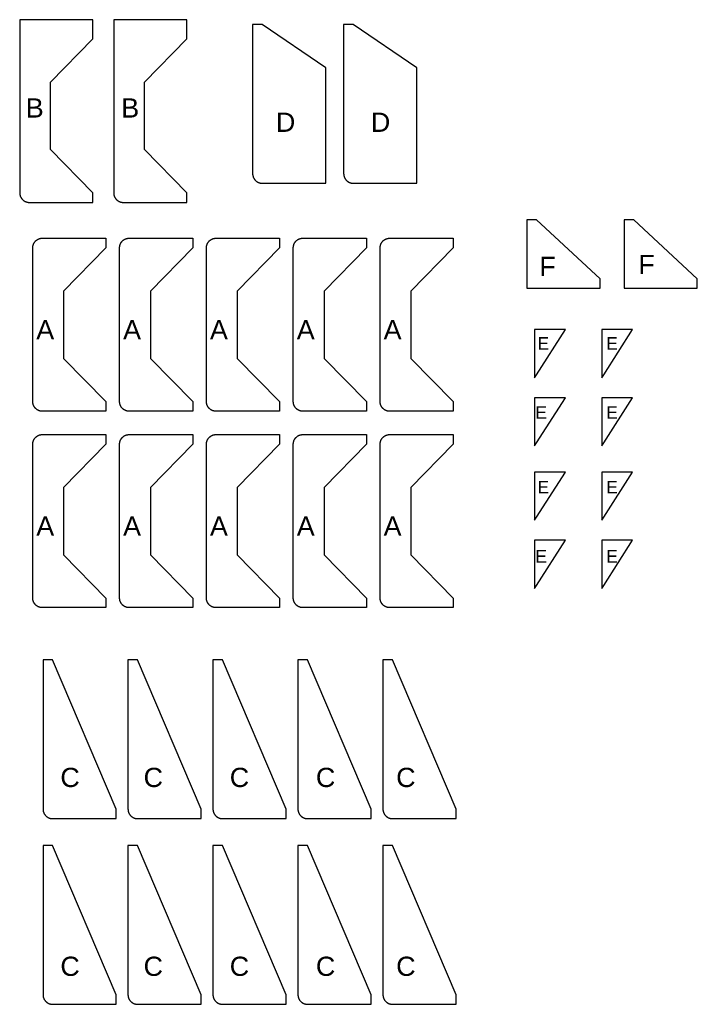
# Model space of a CAD drawing. Header units: millimetres. Extents: x -175 to 177, y -261 to 251.
import ezdxf

# ---------------------------------------------------------------- set-up
doc = ezdxf.new("R2010")
doc.units = ezdxf.units.MM
doc.layers.add('Corte', color=18, linetype='Continuous', true_color=0x000000)
doc.layers.add('Texto', color=251, linetype='Continuous', true_color=0x696969)
doc.styles.add('Arial Regular', font='txt')

msp = doc.modelspace()

# ---------------------------------------------------------------- linework, layer by layer
at = {"layer": 'Corte', "color": 251, "lineweight": -3, "true_color": 0x595959}
for points in [[(-170.03, 156.39), (-137.03, 156.39), (-137.03, 157.39), (-137.03, 161.39), (-159.03, 183.89), (-159.03, 218.89), (-137.03, 241.39), (-137.03, 251.39), (-174.03, 251.39), (-175.03, 251.39), (-175.03, 161.39)], [(-121.2, 156.39), (-88.2, 156.39), (-88.2, 157.39), (-88.2, 161.39), (-110.2, 183.89), (-110.2, 218.89), (-88.2, 241.39), (-88.2, 251.39), (-125.2, 251.39), (-126.2, 251.39), (-126.2, 161.39)], [(-49, 166.37), (-16, 166.37), (-16, 167.37), (-16, 226.37), (-49, 248.87), (-53, 248.87), (-54, 248.87), (-54, 171.37)], [(-1.69, 166.37), (31.31, 166.37), (31.31, 167.37), (31.31, 226.37), (-1.69, 248.87), (-5.69, 248.87), (-6.69, 248.87), (-6.69, 171.37)], [(-54, 171.37), (-53.99, 171.26), (-53.99, 171.15), (-53.98, 171.04), (-53.98, 170.92), (-53.96, 170.81), (-53.95, 170.7), (-53.93, 170.58), (-53.91, 170.46), (-53.89, 170.35), (-53.86, 170.23), (-53.83, 170.11), (-53.8, 170), (-53.77, 169.88), (-53.73, 169.76), (-53.69, 169.65), (-53.64, 169.53), (-53.6, 169.42), (-53.55, 169.3), (-53.49, 169.19), (-53.44, 169.08), (-53.38, 168.97), (-53.31, 168.85), (-53.25, 168.75), (-53.18, 168.64), (-53.11, 168.53), (-53.03, 168.43), (-52.96, 168.32), (-52.88, 168.22), (-52.79, 168.12), (-52.71, 168.03), (-52.62, 167.93), (-52.53, 167.84), (-52.44, 167.75), (-52.34, 167.66), (-52.25, 167.57), (-52.15, 167.49), (-52.05, 167.41), (-51.94, 167.33), (-51.84, 167.26), (-51.73, 167.19), (-51.62, 167.12), (-51.51, 167.05), (-51.4, 166.99), (-51.29, 166.93), (-51.18, 166.88), (-51.07, 166.82), (-50.95, 166.77), (-50.84, 166.72), (-50.72, 166.68), (-50.6, 166.64), (-50.49, 166.6), (-50.37, 166.57), (-50.25, 166.53), (-50.14, 166.51), (-50.02, 166.48), (-49.91, 166.46), (-49.79, 166.44), (-49.67, 166.42), (-49.56, 166.41), (-49.44, 166.39), (-49.33, 166.38), (-49.22, 166.38), (-49.11, 166.37), (-49, 166.37)], [(-6.69, 171.37), (-6.69, 171.26), (-6.69, 171.15), (-6.68, 171.04), (-6.67, 170.92), (-6.66, 170.81), (-6.65, 170.7), (-6.63, 170.58), (-6.61, 170.46), (-6.59, 170.35), (-6.56, 170.23), (-6.53, 170.11), (-6.5, 170), (-6.47, 169.88), (-6.43, 169.76), (-6.39, 169.65), (-6.34, 169.53), (-6.3, 169.42), (-6.25, 169.3), (-6.19, 169.19), (-6.14, 169.08), (-6.08, 168.97), (-6.01, 168.85), (-5.95, 168.75), (-5.88, 168.64), (-5.81, 168.53), (-5.73, 168.43), (-5.66, 168.32), (-5.58, 168.22), (-5.49, 168.12), (-5.41, 168.03), (-5.32, 167.93), (-5.23, 167.84), (-5.14, 167.75), (-5.04, 167.66), (-4.94, 167.57), (-4.85, 167.49), (-4.74, 167.41), (-4.64, 167.33), (-4.54, 167.26), (-4.43, 167.19), (-4.32, 167.12), (-4.21, 167.05), (-4.1, 166.99), (-3.99, 166.93), (-3.88, 166.88), (-3.76, 166.82), (-3.65, 166.77), (-3.53, 166.72), (-3.42, 166.68), (-3.3, 166.64), (-3.19, 166.6), (-3.07, 166.57), (-2.95, 166.53), (-2.84, 166.51), (-2.72, 166.48), (-2.6, 166.46), (-2.49, 166.44), (-2.37, 166.42), (-2.26, 166.41), (-2.14, 166.39), (-2.03, 166.38), (-1.92, 166.38), (-1.8, 166.37), (-1.69, 166.37)], [(-175.03, 161.39), (-175.03, 161.28), (-175.02, 161.17), (-175.02, 161.06), (-175.01, 160.95), (-175, 160.83), (-174.98, 160.72), (-174.97, 160.6), (-174.95, 160.48), (-174.92, 160.37), (-174.9, 160.25), (-174.87, 160.14), (-174.84, 160.02), (-174.8, 159.9), (-174.76, 159.79), (-174.72, 159.67), (-174.68, 159.55), (-174.63, 159.44), (-174.58, 159.32), (-174.53, 159.21), (-174.47, 159.1), (-174.41, 158.99), (-174.35, 158.88), (-174.28, 158.77), (-174.21, 158.66), (-174.14, 158.55), (-174.07, 158.45), (-173.99, 158.34), (-173.91, 158.24), (-173.83, 158.14), (-173.74, 158.05), (-173.65, 157.95), (-173.56, 157.86), (-173.47, 157.77), (-173.38, 157.68), (-173.28, 157.6), (-173.18, 157.51), (-173.08, 157.43), (-172.98, 157.36), (-172.87, 157.28), (-172.76, 157.21), (-172.66, 157.14), (-172.55, 157.08), (-172.44, 157.01), (-172.33, 156.95), (-172.21, 156.9), (-172.1, 156.84), (-171.98, 156.79), (-171.87, 156.75), (-171.75, 156.7), (-171.64, 156.66), (-171.52, 156.62), (-171.4, 156.59), (-171.29, 156.56), (-171.17, 156.53), (-171.05, 156.5), (-170.94, 156.48), (-170.82, 156.46), (-170.71, 156.44), (-170.59, 156.43), (-170.48, 156.41), (-170.36, 156.41), (-170.25, 156.4), (-170.14, 156.4), (-170.03, 156.39)], [(-126.2, 161.39), (-126.2, 161.28), (-126.2, 161.17), (-126.19, 161.06), (-126.18, 160.95), (-126.17, 160.83), (-126.16, 160.72), (-126.14, 160.6), (-126.12, 160.48), (-126.1, 160.37), (-126.07, 160.25), (-126.04, 160.14), (-126.01, 160.02), (-125.98, 159.9), (-125.94, 159.79), (-125.9, 159.67), (-125.85, 159.55), (-125.81, 159.44), (-125.76, 159.32), (-125.7, 159.21), (-125.65, 159.1), (-125.59, 158.99), (-125.52, 158.88), (-125.46, 158.77), (-125.39, 158.66), (-125.32, 158.55), (-125.24, 158.45), (-125.17, 158.34), (-125.09, 158.24), (-125, 158.14), (-124.92, 158.05), (-124.83, 157.95), (-124.74, 157.86), (-124.65, 157.77), (-124.55, 157.68), (-124.46, 157.6), (-124.36, 157.51), (-124.26, 157.43), (-124.15, 157.36), (-124.05, 157.28), (-123.94, 157.21), (-123.83, 157.14), (-123.72, 157.08), (-123.61, 157.01), (-123.5, 156.95), (-123.39, 156.9), (-123.27, 156.84), (-123.16, 156.79), (-123.05, 156.75), (-122.93, 156.7), (-122.81, 156.66), (-122.7, 156.62), (-122.58, 156.59), (-122.46, 156.56), (-122.35, 156.53), (-122.23, 156.5), (-122.11, 156.48), (-122, 156.46), (-121.88, 156.44), (-121.77, 156.43), (-121.65, 156.41), (-121.54, 156.41), (-121.43, 156.4), (-121.32, 156.4), (-121.2, 156.39)], [(88.57, 147.33), (88.57, 111.74)], [(93.57, 147.33), (88.57, 147.33)], [(126.57, 116.74), (93.57, 147.33)], [(144.07, 147.33), (139.07, 147.33)], [(139.07, 147.33), (139.07, 111.74)], [(177.07, 116.74), (144.07, 147.33)], [(-168.23, 132.79), (-168.23, 132.9), (-168.23, 133.02), (-168.22, 133.13), (-168.21, 133.24), (-168.2, 133.36), (-168.19, 133.47), (-168.17, 133.59), (-168.15, 133.7), (-168.13, 133.82), (-168.1, 133.94), (-168.07, 134.05), (-168.04, 134.17), (-168, 134.29), (-167.97, 134.4), (-167.93, 134.52), (-167.88, 134.63), (-167.83, 134.75), (-167.78, 134.86), (-167.73, 134.98), (-167.67, 135.09), (-167.61, 135.2), (-167.55, 135.31), (-167.49, 135.42), (-167.42, 135.53), (-167.35, 135.64), (-167.27, 135.74), (-167.19, 135.84), (-167.11, 135.94), (-167.03, 136.04), (-166.95, 136.14), (-166.86, 136.24), (-166.77, 136.33), (-166.68, 136.42), (-166.58, 136.51), (-166.48, 136.59), (-166.38, 136.68), (-166.28, 136.76), (-166.18, 136.83), (-166.08, 136.91), (-165.97, 136.98), (-165.86, 137.05), (-165.75, 137.11), (-165.64, 137.18), (-165.53, 137.23), (-165.42, 137.29), (-165.3, 137.34), (-165.19, 137.4), (-165.07, 137.44), (-164.96, 137.49), (-164.84, 137.53), (-164.72, 137.57), (-164.61, 137.6), (-164.49, 137.63), (-164.38, 137.66), (-164.26, 137.69), (-164.14, 137.71), (-164.03, 137.73), (-163.91, 137.75), (-163.8, 137.76), (-163.68, 137.77), (-163.57, 137.78), (-163.46, 137.79), (-163.34, 137.79), (-163.23, 137.79)], [(-163.23, 137.79), (-130.23, 137.79), (-130.23, 136.79), (-130.23, 132.79), (-152.23, 110.29), (-152.23, 75.29), (-130.23, 52.79), (-130.23, 48.79), (-130.23, 47.79), (-163.23, 47.79)], [(-123.11, 132.79), (-123.11, 132.9), (-123.1, 133.02), (-123.1, 133.13), (-123.09, 133.24), (-123.08, 133.36), (-123.06, 133.47), (-123.05, 133.59), (-123.02, 133.7), (-123, 133.82), (-122.98, 133.94), (-122.95, 134.05), (-122.92, 134.17), (-122.88, 134.29), (-122.84, 134.4), (-122.8, 134.52), (-122.76, 134.63), (-122.71, 134.75), (-122.66, 134.86), (-122.61, 134.98), (-122.55, 135.09), (-122.49, 135.2), (-122.43, 135.31), (-122.36, 135.42), (-122.29, 135.53), (-122.22, 135.64), (-122.15, 135.74), (-122.07, 135.84), (-121.99, 135.94), (-121.91, 136.04), (-121.82, 136.14), (-121.73, 136.24), (-121.64, 136.33), (-121.55, 136.42), (-121.46, 136.51), (-121.36, 136.59), (-121.26, 136.68), (-121.16, 136.76), (-121.06, 136.83), (-120.95, 136.91), (-120.84, 136.98), (-120.74, 137.05), (-120.63, 137.11), (-120.52, 137.18), (-120.4, 137.23), (-120.29, 137.29), (-120.18, 137.34), (-120.06, 137.4), (-119.95, 137.44), (-119.83, 137.49), (-119.72, 137.53), (-119.6, 137.57), (-119.48, 137.6), (-119.37, 137.63), (-119.25, 137.66), (-119.13, 137.69), (-119.02, 137.71), (-118.9, 137.73), (-118.79, 137.75), (-118.67, 137.76), (-118.56, 137.77), (-118.44, 137.78), (-118.33, 137.79), (-118.22, 137.79), (-118.11, 137.79)], [(-118.11, 137.79), (-85.11, 137.79), (-85.11, 136.79), (-85.11, 132.79), (-107.11, 110.29), (-107.11, 75.29), (-85.11, 52.79), (-85.11, 48.79), (-85.11, 47.79), (-118.11, 47.79)], [(-77.98, 132.79), (-77.98, 132.9), (-77.98, 133.02), (-77.97, 133.13), (-77.96, 133.24), (-77.95, 133.36), (-77.94, 133.47), (-77.92, 133.59), (-77.9, 133.7), (-77.88, 133.82), (-77.85, 133.94), (-77.82, 134.05), (-77.79, 134.17), (-77.76, 134.29), (-77.72, 134.4), (-77.68, 134.52), (-77.63, 134.63), (-77.59, 134.75), (-77.54, 134.86), (-77.48, 134.98), (-77.43, 135.09), (-77.37, 135.2), (-77.3, 135.31), (-77.24, 135.42), (-77.17, 135.53), (-77.1, 135.64), (-77.02, 135.74), (-76.95, 135.84), (-76.87, 135.94), (-76.78, 136.04), (-76.7, 136.14), (-76.61, 136.24), (-76.52, 136.33), (-76.43, 136.42), (-76.33, 136.51), (-76.24, 136.59), (-76.14, 136.68), (-76.03, 136.76), (-75.93, 136.83), (-75.83, 136.91), (-75.72, 136.98), (-75.61, 137.05), (-75.5, 137.11), (-75.39, 137.18), (-75.28, 137.23), (-75.17, 137.29), (-75.05, 137.34), (-74.94, 137.4), (-74.82, 137.44), (-74.71, 137.49), (-74.59, 137.53), (-74.48, 137.57), (-74.36, 137.6), (-74.24, 137.63), (-74.13, 137.66), (-74.01, 137.69), (-73.89, 137.71), (-73.78, 137.73), (-73.66, 137.75), (-73.55, 137.76), (-73.43, 137.77), (-73.32, 137.78), (-73.21, 137.79), (-73.1, 137.79), (-72.98, 137.79)], [(-72.98, 137.79), (-39.98, 137.79), (-39.98, 136.79), (-39.98, 132.79), (-61.98, 110.29), (-61.98, 75.29), (-39.98, 52.79), (-39.98, 48.79), (-39.98, 47.79), (-72.98, 47.79)], [(-32.86, 132.79), (-32.86, 132.9), (-32.86, 133.02), (-32.85, 133.13), (-32.84, 133.24), (-32.83, 133.36), (-32.81, 133.47), (-32.8, 133.59), (-32.78, 133.7), (-32.75, 133.82), (-32.73, 133.94), (-32.7, 134.05), (-32.67, 134.17), (-32.63, 134.29), (-32.59, 134.4), (-32.55, 134.52), (-32.51, 134.63), (-32.46, 134.75), (-32.41, 134.86), (-32.36, 134.98), (-32.3, 135.09), (-32.24, 135.2), (-32.18, 135.31), (-32.11, 135.42), (-32.05, 135.53), (-31.97, 135.64), (-31.9, 135.74), (-31.82, 135.84), (-31.74, 135.94), (-31.66, 136.04), (-31.57, 136.14), (-31.49, 136.24), (-31.4, 136.33), (-31.3, 136.42), (-31.21, 136.51), (-31.11, 136.59), (-31.01, 136.68), (-30.91, 136.76), (-30.81, 136.83), (-30.7, 136.91), (-30.6, 136.98), (-30.49, 137.05), (-30.38, 137.11), (-30.27, 137.18), (-30.16, 137.23), (-30.04, 137.29), (-29.93, 137.34), (-29.82, 137.4), (-29.7, 137.44), (-29.59, 137.49), (-29.47, 137.53), (-29.35, 137.57), (-29.24, 137.6), (-29.12, 137.63), (-29, 137.66), (-28.89, 137.69), (-28.77, 137.71), (-28.65, 137.73), (-28.54, 137.75), (-28.42, 137.76), (-28.31, 137.77), (-28.2, 137.78), (-28.08, 137.79), (-27.97, 137.79), (-27.86, 137.79)], [(-27.86, 137.79), (5.14, 137.79), (5.14, 136.79), (5.14, 132.79), (-16.86, 110.29), (-16.86, 75.29), (5.14, 52.79), (5.14, 48.79), (5.14, 47.79), (-27.86, 47.79)], [(12.26, 132.79), (12.27, 132.9), (12.27, 133.02), (12.28, 133.13), (12.28, 133.24), (12.3, 133.36), (12.31, 133.47), (12.33, 133.59), (12.35, 133.7), (12.37, 133.82), (12.4, 133.94), (12.43, 134.05), (12.46, 134.17), (12.49, 134.29), (12.53, 134.4), (12.57, 134.52), (12.61, 134.63), (12.66, 134.75), (12.71, 134.86), (12.77, 134.98), (12.82, 135.09), (12.88, 135.2), (12.94, 135.31), (13.01, 135.42), (13.08, 135.53), (13.15, 135.64), (13.22, 135.74), (13.3, 135.84), (13.38, 135.94), (13.46, 136.04), (13.55, 136.14), (13.64, 136.24), (13.73, 136.33), (13.82, 136.42), (13.92, 136.51), (14.01, 136.59), (14.11, 136.68), (14.21, 136.76), (14.32, 136.83), (14.42, 136.91), (14.53, 136.98), (14.64, 137.05), (14.75, 137.11), (14.86, 137.18), (14.97, 137.23), (15.08, 137.29), (15.19, 137.34), (15.31, 137.4), (15.42, 137.44), (15.54, 137.49), (15.66, 137.53), (15.77, 137.57), (15.89, 137.6), (16, 137.63), (16.12, 137.66), (16.24, 137.69), (16.35, 137.71), (16.47, 137.73), (16.59, 137.75), (16.7, 137.76), (16.81, 137.77), (16.93, 137.78), (17.04, 137.79), (17.15, 137.79), (17.26, 137.79)], [(17.26, 137.79), (50.26, 137.79), (50.26, 136.79), (50.26, 132.79), (28.26, 110.29), (28.26, 75.29), (50.26, 52.79), (50.26, 48.79), (50.26, 47.79), (17.26, 47.79)], [(-168.23, 52.79), (-168.23, 132.79)], [(-123.11, 52.79), (-123.11, 132.79)], [(-77.98, 52.79), (-77.98, 132.79)], [(-32.86, 52.79), (-32.86, 132.79)], [(12.26, 52.79), (12.26, 132.79)], [(126.57, 111.74), (126.57, 116.74)], [(177.07, 111.74), (177.07, 116.74)], [(88.57, 111.74), (126.57, 111.74)], [(139.07, 111.74), (177.07, 111.74)], [(-163.23, 47.79), (-163.34, 47.79), (-163.46, 47.8), (-163.57, 47.8), (-163.68, 47.81), (-163.8, 47.83), (-163.91, 47.84), (-164.03, 47.86), (-164.14, 47.88), (-164.26, 47.9), (-164.38, 47.93), (-164.49, 47.95), (-164.61, 47.99), (-164.72, 48.02), (-164.84, 48.06), (-164.96, 48.1), (-165.07, 48.14), (-165.19, 48.19), (-165.3, 48.24), (-165.42, 48.3), (-165.53, 48.35), (-165.64, 48.41), (-165.75, 48.47), (-165.86, 48.54), (-165.97, 48.61), (-166.08, 48.68), (-166.18, 48.75), (-166.28, 48.83), (-166.38, 48.91), (-166.48, 48.99), (-166.58, 49.08), (-166.68, 49.17), (-166.77, 49.26), (-166.86, 49.35), (-166.95, 49.45), (-167.03, 49.54), (-167.11, 49.64), (-167.19, 49.74), (-167.27, 49.85), (-167.35, 49.95), (-167.42, 50.06), (-167.49, 50.17), (-167.55, 50.27), (-167.61, 50.39), (-167.67, 50.5), (-167.73, 50.61), (-167.78, 50.72), (-167.83, 50.84), (-167.88, 50.95), (-167.93, 51.07), (-167.97, 51.18), (-168, 51.3), (-168.04, 51.42), (-168.07, 51.53), (-168.1, 51.65), (-168.13, 51.77), (-168.15, 51.88), (-168.17, 52), (-168.19, 52.12), (-168.2, 52.23), (-168.21, 52.34), (-168.22, 52.46), (-168.23, 52.57), (-168.23, 52.68), (-168.23, 52.79)], [(-118.11, 47.79), (-118.22, 47.79), (-118.33, 47.8), (-118.44, 47.8), (-118.56, 47.81), (-118.67, 47.83), (-118.79, 47.84), (-118.9, 47.86), (-119.02, 47.88), (-119.13, 47.9), (-119.25, 47.93), (-119.37, 47.95), (-119.48, 47.99), (-119.6, 48.02), (-119.72, 48.06), (-119.83, 48.1), (-119.95, 48.14), (-120.06, 48.19), (-120.18, 48.24), (-120.29, 48.3), (-120.4, 48.35), (-120.52, 48.41), (-120.63, 48.47), (-120.74, 48.54), (-120.84, 48.61), (-120.95, 48.68), (-121.06, 48.75), (-121.16, 48.83), (-121.26, 48.91), (-121.36, 48.99), (-121.46, 49.08), (-121.55, 49.17), (-121.64, 49.26), (-121.73, 49.35), (-121.82, 49.45), (-121.91, 49.54), (-121.99, 49.64), (-122.07, 49.74), (-122.15, 49.85), (-122.22, 49.95), (-122.29, 50.06), (-122.36, 50.17), (-122.43, 50.27), (-122.49, 50.39), (-122.55, 50.5), (-122.61, 50.61), (-122.66, 50.72), (-122.71, 50.84), (-122.76, 50.95), (-122.8, 51.07), (-122.84, 51.18), (-122.88, 51.3), (-122.92, 51.42), (-122.95, 51.53), (-122.98, 51.65), (-123, 51.77), (-123.02, 51.88), (-123.05, 52), (-123.06, 52.12), (-123.08, 52.23), (-123.09, 52.34), (-123.1, 52.46), (-123.1, 52.57), (-123.11, 52.68), (-123.11, 52.79)], [(-72.98, 47.79), (-73.1, 47.79), (-73.21, 47.8), (-73.32, 47.8), (-73.43, 47.81), (-73.55, 47.83), (-73.66, 47.84), (-73.78, 47.86), (-73.89, 47.88), (-74.01, 47.9), (-74.13, 47.93), (-74.24, 47.95), (-74.36, 47.99), (-74.48, 48.02), (-74.59, 48.06), (-74.71, 48.1), (-74.82, 48.14), (-74.94, 48.19), (-75.05, 48.24), (-75.17, 48.3), (-75.28, 48.35), (-75.39, 48.41), (-75.5, 48.47), (-75.61, 48.54), (-75.72, 48.61), (-75.83, 48.68), (-75.93, 48.75), (-76.03, 48.83), (-76.14, 48.91), (-76.24, 48.99), (-76.33, 49.08), (-76.43, 49.17), (-76.52, 49.26), (-76.61, 49.35), (-76.7, 49.45), (-76.78, 49.54), (-76.87, 49.64), (-76.95, 49.74), (-77.02, 49.85), (-77.1, 49.95), (-77.17, 50.06), (-77.24, 50.17), (-77.3, 50.27), (-77.37, 50.39), (-77.43, 50.5), (-77.48, 50.61), (-77.54, 50.72), (-77.59, 50.84), (-77.63, 50.95), (-77.68, 51.07), (-77.72, 51.18), (-77.76, 51.3), (-77.79, 51.42), (-77.82, 51.53), (-77.85, 51.65), (-77.88, 51.77), (-77.9, 51.88), (-77.92, 52), (-77.94, 52.12), (-77.95, 52.23), (-77.96, 52.34), (-77.97, 52.46), (-77.98, 52.57), (-77.98, 52.68), (-77.98, 52.79)], [(-27.86, 47.79), (-27.97, 47.79), (-28.08, 47.8), (-28.2, 47.8), (-28.31, 47.81), (-28.42, 47.83), (-28.54, 47.84), (-28.65, 47.86), (-28.77, 47.88), (-28.89, 47.9), (-29, 47.93), (-29.12, 47.95), (-29.24, 47.99), (-29.35, 48.02), (-29.47, 48.06), (-29.59, 48.1), (-29.7, 48.14), (-29.82, 48.19), (-29.93, 48.24), (-30.04, 48.3), (-30.16, 48.35), (-30.27, 48.41), (-30.38, 48.47), (-30.49, 48.54), (-30.6, 48.61), (-30.7, 48.68), (-30.81, 48.75), (-30.91, 48.83), (-31.01, 48.91), (-31.11, 48.99), (-31.21, 49.08), (-31.3, 49.17), (-31.4, 49.26), (-31.49, 49.35), (-31.57, 49.45), (-31.66, 49.54), (-31.74, 49.64), (-31.82, 49.74), (-31.9, 49.85), (-31.97, 49.95), (-32.05, 50.06), (-32.11, 50.17), (-32.18, 50.27), (-32.24, 50.39), (-32.3, 50.5), (-32.36, 50.61), (-32.41, 50.72), (-32.46, 50.84), (-32.51, 50.95), (-32.55, 51.07), (-32.59, 51.18), (-32.63, 51.3), (-32.67, 51.42), (-32.7, 51.53), (-32.73, 51.65), (-32.75, 51.77), (-32.78, 51.88), (-32.8, 52), (-32.81, 52.12), (-32.83, 52.23), (-32.84, 52.34), (-32.85, 52.46), (-32.86, 52.57), (-32.86, 52.68), (-32.86, 52.79)], [(17.26, 47.79), (17.15, 47.79), (17.04, 47.8), (16.93, 47.8), (16.81, 47.81), (16.7, 47.83), (16.59, 47.84), (16.47, 47.86), (16.35, 47.88), (16.24, 47.9), (16.12, 47.93), (16, 47.95), (15.89, 47.99), (15.77, 48.02), (15.66, 48.06), (15.54, 48.1), (15.42, 48.14), (15.31, 48.19), (15.19, 48.24), (15.08, 48.3), (14.97, 48.35), (14.86, 48.41), (14.75, 48.47), (14.64, 48.54), (14.53, 48.61), (14.42, 48.68), (14.32, 48.75), (14.21, 48.83), (14.11, 48.91), (14.01, 48.99), (13.92, 49.08), (13.82, 49.17), (13.73, 49.26), (13.64, 49.35), (13.55, 49.45), (13.46, 49.54), (13.38, 49.64), (13.3, 49.74), (13.22, 49.85), (13.15, 49.95), (13.08, 50.06), (13.01, 50.17), (12.94, 50.27), (12.88, 50.39), (12.82, 50.5), (12.77, 50.61), (12.71, 50.72), (12.66, 50.84), (12.61, 50.95), (12.57, 51.07), (12.53, 51.18), (12.49, 51.3), (12.46, 51.42), (12.43, 51.53), (12.4, 51.65), (12.37, 51.77), (12.35, 51.88), (12.33, 52), (12.31, 52.12), (12.3, 52.23), (12.28, 52.34), (12.28, 52.46), (12.27, 52.57), (12.27, 52.68), (12.26, 52.79)], [(-168.23, 30.68), (-168.23, 30.79), (-168.23, 30.91), (-168.22, 31.02), (-168.21, 31.13), (-168.2, 31.25), (-168.19, 31.36), (-168.17, 31.48), (-168.15, 31.59), (-168.13, 31.71), (-168.1, 31.83), (-168.07, 31.94), (-168.04, 32.06), (-168, 32.18), (-167.97, 32.29), (-167.93, 32.41), (-167.88, 32.52), (-167.83, 32.64), (-167.78, 32.75), (-167.73, 32.87), (-167.67, 32.98), (-167.61, 33.09), (-167.55, 33.2), (-167.49, 33.31), (-167.42, 33.42), (-167.35, 33.53), (-167.27, 33.63), (-167.19, 33.73), (-167.11, 33.84), (-167.03, 33.93), (-166.95, 34.03), (-166.86, 34.13), (-166.77, 34.22), (-166.68, 34.31), (-166.58, 34.4), (-166.48, 34.48), (-166.38, 34.57), (-166.28, 34.65), (-166.18, 34.72), (-166.08, 34.8), (-165.97, 34.87), (-165.86, 34.94), (-165.75, 35), (-165.64, 35.07), (-165.53, 35.13), (-165.42, 35.18), (-165.3, 35.24), (-165.19, 35.29), (-165.07, 35.33), (-164.96, 35.38), (-164.84, 35.42), (-164.72, 35.46), (-164.61, 35.49), (-164.49, 35.52), (-164.38, 35.55), (-164.26, 35.58), (-164.14, 35.6), (-164.03, 35.62), (-163.91, 35.64), (-163.8, 35.65), (-163.68, 35.66), (-163.57, 35.67), (-163.46, 35.68), (-163.34, 35.68), (-163.23, 35.68)], [(-163.23, 35.68), (-130.23, 35.68), (-130.23, 34.68), (-130.23, 30.68), (-152.23, 8.18), (-152.23, -26.82), (-130.23, -49.32), (-130.23, -53.32), (-130.23, -54.32), (-163.23, -54.32)], [(-123.11, 30.68), (-123.11, 30.79), (-123.1, 30.91), (-123.1, 31.02), (-123.09, 31.13), (-123.08, 31.25), (-123.06, 31.36), (-123.05, 31.48), (-123.02, 31.59), (-123, 31.71), (-122.98, 31.83), (-122.95, 31.94), (-122.92, 32.06), (-122.88, 32.18), (-122.84, 32.29), (-122.8, 32.41), (-122.76, 32.52), (-122.71, 32.64), (-122.66, 32.75), (-122.61, 32.87), (-122.55, 32.98), (-122.49, 33.09), (-122.43, 33.2), (-122.36, 33.31), (-122.29, 33.42), (-122.22, 33.53), (-122.15, 33.63), (-122.07, 33.73), (-121.99, 33.84), (-121.91, 33.93), (-121.82, 34.03), (-121.73, 34.13), (-121.64, 34.22), (-121.55, 34.31), (-121.46, 34.4), (-121.36, 34.48), (-121.26, 34.57), (-121.16, 34.65), (-121.06, 34.72), (-120.95, 34.8), (-120.84, 34.87), (-120.74, 34.94), (-120.63, 35), (-120.52, 35.07), (-120.4, 35.13), (-120.29, 35.18), (-120.18, 35.24), (-120.06, 35.29), (-119.95, 35.33), (-119.83, 35.38), (-119.72, 35.42), (-119.6, 35.46), (-119.48, 35.49), (-119.37, 35.52), (-119.25, 35.55), (-119.13, 35.58), (-119.02, 35.6), (-118.9, 35.62), (-118.79, 35.64), (-118.67, 35.65), (-118.56, 35.66), (-118.44, 35.67), (-118.33, 35.68), (-118.22, 35.68), (-118.11, 35.68)], [(-118.11, 35.68), (-85.11, 35.68), (-85.11, 34.68), (-85.11, 30.68), (-107.11, 8.18), (-107.11, -26.82), (-85.11, -49.32), (-85.11, -53.32), (-85.11, -54.32), (-118.11, -54.32)], [(-77.98, 30.68), (-77.98, 30.79), (-77.98, 30.91), (-77.97, 31.02), (-77.96, 31.13), (-77.95, 31.25), (-77.94, 31.36), (-77.92, 31.48), (-77.9, 31.59), (-77.88, 31.71), (-77.85, 31.83), (-77.82, 31.94), (-77.79, 32.06), (-77.76, 32.18), (-77.72, 32.29), (-77.68, 32.41), (-77.63, 32.52), (-77.59, 32.64), (-77.54, 32.75), (-77.48, 32.87), (-77.43, 32.98), (-77.37, 33.09), (-77.3, 33.2), (-77.24, 33.31), (-77.17, 33.42), (-77.1, 33.53), (-77.02, 33.63), (-76.95, 33.73), (-76.87, 33.84), (-76.78, 33.93), (-76.7, 34.03), (-76.61, 34.13), (-76.52, 34.22), (-76.43, 34.31), (-76.33, 34.4), (-76.24, 34.48), (-76.14, 34.57), (-76.03, 34.65), (-75.93, 34.72), (-75.83, 34.8), (-75.72, 34.87), (-75.61, 34.94), (-75.5, 35), (-75.39, 35.07), (-75.28, 35.13), (-75.17, 35.18), (-75.05, 35.24), (-74.94, 35.29), (-74.82, 35.33), (-74.71, 35.38), (-74.59, 35.42), (-74.48, 35.46), (-74.36, 35.49), (-74.24, 35.52), (-74.13, 35.55), (-74.01, 35.58), (-73.89, 35.6), (-73.78, 35.62), (-73.66, 35.64), (-73.55, 35.65), (-73.43, 35.66), (-73.32, 35.67), (-73.21, 35.68), (-73.1, 35.68), (-72.98, 35.68)], [(-72.98, 35.68), (-39.98, 35.68), (-39.98, 34.68), (-39.98, 30.68), (-61.98, 8.18), (-61.98, -26.82), (-39.98, -49.32), (-39.98, -53.32), (-39.98, -54.32), (-72.98, -54.32)], [(-32.86, 30.68), (-32.86, 30.79), (-32.86, 30.91), (-32.85, 31.02), (-32.84, 31.13), (-32.83, 31.25), (-32.81, 31.36), (-32.8, 31.48), (-32.78, 31.59), (-32.75, 31.71), (-32.73, 31.83), (-32.7, 31.94), (-32.67, 32.06), (-32.63, 32.18), (-32.59, 32.29), (-32.55, 32.41), (-32.51, 32.52), (-32.46, 32.64), (-32.41, 32.75), (-32.36, 32.87), (-32.3, 32.98), (-32.24, 33.09), (-32.18, 33.2), (-32.11, 33.31), (-32.05, 33.42), (-31.97, 33.53), (-31.9, 33.63), (-31.82, 33.73), (-31.74, 33.84), (-31.66, 33.93), (-31.57, 34.03), (-31.49, 34.13), (-31.4, 34.22), (-31.3, 34.31), (-31.21, 34.4), (-31.11, 34.48), (-31.01, 34.57), (-30.91, 34.65), (-30.81, 34.72), (-30.7, 34.8), (-30.6, 34.87), (-30.49, 34.94), (-30.38, 35), (-30.27, 35.07), (-30.16, 35.13), (-30.04, 35.18), (-29.93, 35.24), (-29.82, 35.29), (-29.7, 35.33), (-29.59, 35.38), (-29.47, 35.42), (-29.35, 35.46), (-29.24, 35.49), (-29.12, 35.52), (-29, 35.55), (-28.89, 35.58), (-28.77, 35.6), (-28.65, 35.62), (-28.54, 35.64), (-28.42, 35.65), (-28.31, 35.66), (-28.2, 35.67), (-28.08, 35.68), (-27.97, 35.68), (-27.86, 35.68)], [(-27.86, 35.68), (5.14, 35.68), (5.14, 34.68), (5.14, 30.68), (-16.86, 8.18), (-16.86, -26.82), (5.14, -49.32), (5.14, -53.32), (5.14, -54.32), (-27.86, -54.32)], [(12.26, 30.68), (12.27, 30.79), (12.27, 30.91), (12.28, 31.02), (12.28, 31.13), (12.3, 31.25), (12.31, 31.36), (12.33, 31.48), (12.35, 31.59), (12.37, 31.71), (12.4, 31.83), (12.43, 31.94), (12.46, 32.06), (12.49, 32.18), (12.53, 32.29), (12.57, 32.41), (12.61, 32.52), (12.66, 32.64), (12.71, 32.75), (12.77, 32.87), (12.82, 32.98), (12.88, 33.09), (12.94, 33.2), (13.01, 33.31), (13.08, 33.42), (13.15, 33.53), (13.22, 33.63), (13.3, 33.73), (13.38, 33.84), (13.46, 33.93), (13.55, 34.03), (13.64, 34.13), (13.73, 34.22), (13.82, 34.31), (13.92, 34.4), (14.01, 34.48), (14.11, 34.57), (14.21, 34.65), (14.32, 34.72), (14.42, 34.8), (14.53, 34.87), (14.64, 34.94), (14.75, 35), (14.86, 35.07), (14.97, 35.13), (15.08, 35.18), (15.19, 35.24), (15.31, 35.29), (15.42, 35.33), (15.54, 35.38), (15.66, 35.42), (15.77, 35.46), (15.89, 35.49), (16, 35.52), (16.12, 35.55), (16.24, 35.58), (16.35, 35.6), (16.47, 35.62), (16.59, 35.64), (16.7, 35.65), (16.81, 35.66), (16.93, 35.67), (17.04, 35.68), (17.15, 35.68), (17.26, 35.68)], [(17.26, 35.68), (50.26, 35.68), (50.26, 34.68), (50.26, 30.68), (28.26, 8.18), (28.26, -26.82), (50.26, -49.32), (50.26, -53.32), (50.26, -54.32), (17.26, -54.32)], [(-168.23, -49.32), (-168.23, 30.68)], [(-123.11, -49.32), (-123.11, 30.68)], [(-77.98, -49.32), (-77.98, 30.68)], [(-32.86, -49.32), (-32.86, 30.68)], [(12.26, -49.32), (12.26, 30.68)], [(-163.23, -54.32), (-163.34, -54.32), (-163.46, -54.31), (-163.57, -54.31), (-163.68, -54.3), (-163.8, -54.28), (-163.91, -54.27), (-164.03, -54.25), (-164.14, -54.23), (-164.26, -54.21), (-164.38, -54.18), (-164.49, -54.16), (-164.61, -54.12), (-164.72, -54.09), (-164.84, -54.05), (-164.96, -54.01), (-165.07, -53.97), (-165.19, -53.92), (-165.3, -53.87), (-165.42, -53.81), (-165.53, -53.76), (-165.64, -53.7), (-165.75, -53.64), (-165.86, -53.57), (-165.97, -53.5), (-166.08, -53.43), (-166.18, -53.36), (-166.28, -53.28), (-166.38, -53.2), (-166.48, -53.12), (-166.58, -53.03), (-166.68, -52.94), (-166.77, -52.85), (-166.86, -52.76), (-166.95, -52.66), (-167.03, -52.57), (-167.11, -52.47), (-167.19, -52.37), (-167.27, -52.26), (-167.35, -52.16), (-167.42, -52.05), (-167.49, -51.94), (-167.55, -51.84), (-167.61, -51.72), (-167.67, -51.61), (-167.73, -51.5), (-167.78, -51.39), (-167.83, -51.27), (-167.88, -51.16), (-167.93, -51.04), (-167.97, -50.93), (-168, -50.81), (-168.04, -50.69), (-168.07, -50.58), (-168.1, -50.46), (-168.13, -50.34), (-168.15, -50.23), (-168.17, -50.11), (-168.19, -49.99), (-168.2, -49.88), (-168.21, -49.77), (-168.22, -49.65), (-168.23, -49.54), (-168.23, -49.43), (-168.23, -49.32)], [(-118.11, -54.32), (-118.22, -54.32), (-118.33, -54.31), (-118.44, -54.31), (-118.56, -54.3), (-118.67, -54.28), (-118.79, -54.27), (-118.9, -54.25), (-119.02, -54.23), (-119.13, -54.21), (-119.25, -54.18), (-119.37, -54.16), (-119.48, -54.12), (-119.6, -54.09), (-119.72, -54.05), (-119.83, -54.01), (-119.95, -53.97), (-120.06, -53.92), (-120.18, -53.87), (-120.29, -53.81), (-120.4, -53.76), (-120.52, -53.7), (-120.63, -53.64), (-120.74, -53.57), (-120.84, -53.5), (-120.95, -53.43), (-121.06, -53.36), (-121.16, -53.28), (-121.26, -53.2), (-121.36, -53.12), (-121.46, -53.03), (-121.55, -52.94), (-121.64, -52.85), (-121.73, -52.76), (-121.82, -52.66), (-121.91, -52.57), (-121.99, -52.47), (-122.07, -52.37), (-122.15, -52.26), (-122.22, -52.16), (-122.29, -52.05), (-122.36, -51.94), (-122.43, -51.84), (-122.49, -51.72), (-122.55, -51.61), (-122.61, -51.5), (-122.66, -51.39), (-122.71, -51.27), (-122.76, -51.16), (-122.8, -51.04), (-122.84, -50.93), (-122.88, -50.81), (-122.92, -50.69), (-122.95, -50.58), (-122.98, -50.46), (-123, -50.34), (-123.02, -50.23), (-123.05, -50.11), (-123.06, -49.99), (-123.08, -49.88), (-123.09, -49.77), (-123.1, -49.65), (-123.1, -49.54), (-123.11, -49.43), (-123.11, -49.32)], [(-72.98, -54.32), (-73.1, -54.32), (-73.21, -54.31), (-73.32, -54.31), (-73.43, -54.3), (-73.55, -54.28), (-73.66, -54.27), (-73.78, -54.25), (-73.89, -54.23), (-74.01, -54.21), (-74.13, -54.18), (-74.24, -54.16), (-74.36, -54.12), (-74.48, -54.09), (-74.59, -54.05), (-74.71, -54.01), (-74.82, -53.97), (-74.94, -53.92), (-75.05, -53.87), (-75.17, -53.81), (-75.28, -53.76), (-75.39, -53.7), (-75.5, -53.64), (-75.61, -53.57), (-75.72, -53.5), (-75.83, -53.43), (-75.93, -53.36), (-76.03, -53.28), (-76.14, -53.2), (-76.24, -53.12), (-76.33, -53.03), (-76.43, -52.94), (-76.52, -52.85), (-76.61, -52.76), (-76.7, -52.66), (-76.78, -52.57), (-76.87, -52.47), (-76.95, -52.37), (-77.02, -52.26), (-77.1, -52.16), (-77.17, -52.05), (-77.24, -51.94), (-77.3, -51.84), (-77.37, -51.72), (-77.43, -51.61), (-77.48, -51.5), (-77.54, -51.39), (-77.59, -51.27), (-77.63, -51.16), (-77.68, -51.04), (-77.72, -50.93), (-77.76, -50.81), (-77.79, -50.69), (-77.82, -50.58), (-77.85, -50.46), (-77.88, -50.34), (-77.9, -50.23), (-77.92, -50.11), (-77.94, -49.99), (-77.95, -49.88), (-77.96, -49.77), (-77.97, -49.65), (-77.98, -49.54), (-77.98, -49.43), (-77.98, -49.32)], [(-27.86, -54.32), (-27.97, -54.32), (-28.08, -54.31), (-28.2, -54.31), (-28.31, -54.3), (-28.42, -54.28), (-28.54, -54.27), (-28.65, -54.25), (-28.77, -54.23), (-28.89, -54.21), (-29, -54.18), (-29.12, -54.16), (-29.24, -54.12), (-29.35, -54.09), (-29.47, -54.05), (-29.59, -54.01), (-29.7, -53.97), (-29.82, -53.92), (-29.93, -53.87), (-30.04, -53.81), (-30.16, -53.76), (-30.27, -53.7), (-30.38, -53.64), (-30.49, -53.57), (-30.6, -53.5), (-30.7, -53.43), (-30.81, -53.36), (-30.91, -53.28), (-31.01, -53.2), (-31.11, -53.12), (-31.21, -53.03), (-31.3, -52.94), (-31.4, -52.85), (-31.49, -52.76), (-31.57, -52.66), (-31.66, -52.57), (-31.74, -52.47), (-31.82, -52.37), (-31.9, -52.26), (-31.97, -52.16), (-32.05, -52.05), (-32.11, -51.94), (-32.18, -51.84), (-32.24, -51.72), (-32.3, -51.61), (-32.36, -51.5), (-32.41, -51.39), (-32.46, -51.27), (-32.51, -51.16), (-32.55, -51.04), (-32.59, -50.93), (-32.63, -50.81), (-32.67, -50.69), (-32.7, -50.58), (-32.73, -50.46), (-32.75, -50.34), (-32.78, -50.23), (-32.8, -50.11), (-32.81, -49.99), (-32.83, -49.88), (-32.84, -49.77), (-32.85, -49.65), (-32.86, -49.54), (-32.86, -49.43), (-32.86, -49.32)], [(17.26, -54.32), (17.15, -54.32), (17.04, -54.31), (16.93, -54.31), (16.81, -54.3), (16.7, -54.28), (16.59, -54.27), (16.47, -54.25), (16.35, -54.23), (16.24, -54.21), (16.12, -54.18), (16, -54.16), (15.89, -54.12), (15.77, -54.09), (15.66, -54.05), (15.54, -54.01), (15.42, -53.97), (15.31, -53.92), (15.19, -53.87), (15.08, -53.81), (14.97, -53.76), (14.86, -53.7), (14.75, -53.64), (14.64, -53.57), (14.53, -53.5), (14.42, -53.43), (14.32, -53.36), (14.21, -53.28), (14.11, -53.2), (14.01, -53.12), (13.92, -53.03), (13.82, -52.94), (13.73, -52.85), (13.64, -52.76), (13.55, -52.66), (13.46, -52.57), (13.38, -52.47), (13.3, -52.37), (13.22, -52.26), (13.15, -52.16), (13.08, -52.05), (13.01, -51.94), (12.94, -51.84), (12.88, -51.72), (12.82, -51.61), (12.77, -51.5), (12.71, -51.39), (12.66, -51.27), (12.61, -51.16), (12.57, -51.04), (12.53, -50.93), (12.49, -50.81), (12.46, -50.69), (12.43, -50.58), (12.4, -50.46), (12.37, -50.34), (12.35, -50.23), (12.33, -50.11), (12.31, -49.99), (12.3, -49.88), (12.28, -49.77), (12.28, -49.65), (12.27, -49.54), (12.27, -49.43), (12.26, -49.32)], [(-157.92, -164.02), (-124.92, -164.02), (-124.92, -163.02), (-124.92, -159.02), (-157.92, -81.52), (-161.92, -81.52), (-162.92, -81.52), (-162.92, -159.02)], [(-113.76, -164.02), (-80.76, -164.02), (-80.76, -163.02), (-80.76, -159.02), (-113.76, -81.52), (-117.76, -81.52), (-118.76, -81.52), (-118.76, -159.02)], [(-69.61, -164.02), (-36.61, -164.02), (-36.61, -163.02), (-36.61, -159.02), (-69.61, -81.52), (-73.61, -81.52), (-74.61, -81.52), (-74.61, -159.02)], [(-25.45, -164.02), (7.55, -164.02), (7.55, -163.02), (7.55, -159.02), (-25.45, -81.52), (-29.45, -81.52), (-30.45, -81.52), (-30.45, -159.02)], [(18.71, -164.02), (51.71, -164.02), (51.71, -163.02), (51.71, -159.02), (18.71, -81.52), (14.71, -81.52), (13.71, -81.52), (13.71, -159.02)], [(-162.92, -159.02), (-162.92, -159.13), (-162.91, -159.24), (-162.91, -159.35), (-162.9, -159.47), (-162.89, -159.58), (-162.87, -159.7), (-162.86, -159.81), (-162.84, -159.93), (-162.81, -160.05), (-162.79, -160.16), (-162.76, -160.28), (-162.73, -160.4), (-162.69, -160.51), (-162.65, -160.63), (-162.61, -160.74), (-162.57, -160.86), (-162.52, -160.97), (-162.47, -161.09), (-162.42, -161.2), (-162.36, -161.32), (-162.3, -161.43), (-162.24, -161.54), (-162.17, -161.65), (-162.1, -161.76), (-162.03, -161.86), (-161.96, -161.97), (-161.88, -162.07), (-161.8, -162.17), (-161.72, -162.27), (-161.63, -162.37), (-161.55, -162.46), (-161.46, -162.55), (-161.36, -162.65), (-161.27, -162.73), (-161.17, -162.82), (-161.07, -162.9), (-160.97, -162.98), (-160.87, -163.06), (-160.76, -163.13), (-160.66, -163.2), (-160.55, -163.27), (-160.44, -163.34), (-160.33, -163.4), (-160.22, -163.46), (-160.1, -163.52), (-159.99, -163.57), (-159.88, -163.62), (-159.76, -163.67), (-159.64, -163.71), (-159.53, -163.75), (-159.41, -163.79), (-159.3, -163.83), (-159.18, -163.86), (-159.06, -163.89), (-158.95, -163.91), (-158.83, -163.94), (-158.71, -163.96), (-158.6, -163.97), (-158.48, -163.99), (-158.37, -164), (-158.26, -164.01), (-158.14, -164.01), (-158.03, -164.02), (-157.92, -164.02)], [(-118.76, -159.02), (-118.76, -159.13), (-118.76, -159.24), (-118.75, -159.35), (-118.74, -159.47), (-118.73, -159.58), (-118.72, -159.7), (-118.7, -159.81), (-118.68, -159.93), (-118.66, -160.05), (-118.63, -160.16), (-118.6, -160.28), (-118.57, -160.4), (-118.53, -160.51), (-118.5, -160.63), (-118.46, -160.74), (-118.41, -160.86), (-118.36, -160.97), (-118.31, -161.09), (-118.26, -161.2), (-118.2, -161.32), (-118.14, -161.43), (-118.08, -161.54), (-118.02, -161.65), (-117.95, -161.76), (-117.88, -161.86), (-117.8, -161.97), (-117.72, -162.07), (-117.64, -162.17), (-117.56, -162.27), (-117.48, -162.37), (-117.39, -162.46), (-117.3, -162.55), (-117.21, -162.65), (-117.11, -162.73), (-117.01, -162.82), (-116.91, -162.9), (-116.81, -162.98), (-116.71, -163.06), (-116.61, -163.13), (-116.5, -163.2), (-116.39, -163.27), (-116.28, -163.34), (-116.17, -163.4), (-116.06, -163.46), (-115.95, -163.52), (-115.83, -163.57), (-115.72, -163.62), (-115.6, -163.67), (-115.49, -163.71), (-115.37, -163.75), (-115.26, -163.79), (-115.14, -163.83), (-115.02, -163.86), (-114.91, -163.89), (-114.79, -163.91), (-114.67, -163.94), (-114.56, -163.96), (-114.44, -163.97), (-114.33, -163.99), (-114.21, -164), (-114.1, -164.01), (-113.99, -164.01), (-113.87, -164.02), (-113.76, -164.02)], [(-74.61, -159.02), (-74.6, -159.13), (-74.6, -159.24), (-74.59, -159.35), (-74.59, -159.47), (-74.57, -159.58), (-74.56, -159.7), (-74.54, -159.81), (-74.52, -159.93), (-74.5, -160.05), (-74.47, -160.16), (-74.44, -160.28), (-74.41, -160.4), (-74.38, -160.51), (-74.34, -160.63), (-74.3, -160.74), (-74.25, -160.86), (-74.21, -160.97), (-74.16, -161.09), (-74.1, -161.2), (-74.05, -161.32), (-73.99, -161.43), (-73.92, -161.54), (-73.86, -161.65), (-73.79, -161.76), (-73.72, -161.86), (-73.64, -161.97), (-73.57, -162.07), (-73.49, -162.17), (-73.4, -162.27), (-73.32, -162.37), (-73.23, -162.46), (-73.14, -162.55), (-73.05, -162.65), (-72.95, -162.73), (-72.86, -162.82), (-72.76, -162.9), (-72.66, -162.98), (-72.55, -163.06), (-72.45, -163.13), (-72.34, -163.2), (-72.23, -163.27), (-72.12, -163.34), (-72.01, -163.4), (-71.9, -163.46), (-71.79, -163.52), (-71.68, -163.57), (-71.56, -163.62), (-71.45, -163.67), (-71.33, -163.71), (-71.21, -163.75), (-71.1, -163.79), (-70.98, -163.83), (-70.86, -163.86), (-70.75, -163.89), (-70.63, -163.91), (-70.52, -163.94), (-70.4, -163.96), (-70.28, -163.97), (-70.17, -163.99), (-70.06, -164), (-69.94, -164.01), (-69.83, -164.01), (-69.72, -164.02), (-69.61, -164.02)], [(-30.45, -159.02), (-30.45, -159.13), (-30.44, -159.24), (-30.44, -159.35), (-30.43, -159.47), (-30.42, -159.58), (-30.4, -159.7), (-30.39, -159.81), (-30.37, -159.93), (-30.34, -160.05), (-30.32, -160.16), (-30.29, -160.28), (-30.26, -160.4), (-30.22, -160.51), (-30.18, -160.63), (-30.14, -160.74), (-30.1, -160.86), (-30.05, -160.97), (-30, -161.09), (-29.95, -161.2), (-29.89, -161.32), (-29.83, -161.43), (-29.77, -161.54), (-29.7, -161.65), (-29.63, -161.76), (-29.56, -161.86), (-29.49, -161.97), (-29.41, -162.07), (-29.33, -162.17), (-29.25, -162.27), (-29.16, -162.37), (-29.07, -162.46), (-28.98, -162.55), (-28.89, -162.65), (-28.8, -162.73), (-28.7, -162.82), (-28.6, -162.9), (-28.5, -162.98), (-28.4, -163.06), (-28.29, -163.13), (-28.18, -163.2), (-28.08, -163.27), (-27.97, -163.34), (-27.86, -163.4), (-27.75, -163.46), (-27.63, -163.52), (-27.52, -163.57), (-27.4, -163.62), (-27.29, -163.67), (-27.17, -163.71), (-27.06, -163.75), (-26.94, -163.79), (-26.82, -163.83), (-26.71, -163.86), (-26.59, -163.89), (-26.47, -163.91), (-26.36, -163.94), (-26.24, -163.96), (-26.13, -163.97), (-26.01, -163.99), (-25.9, -164), (-25.78, -164.01), (-25.67, -164.01), (-25.56, -164.02), (-25.45, -164.02)], [(13.71, -159.02), (13.71, -159.13), (13.71, -159.24), (13.72, -159.35), (13.73, -159.47), (13.74, -159.58), (13.75, -159.7), (13.77, -159.81), (13.79, -159.93), (13.81, -160.05), (13.84, -160.16), (13.87, -160.28), (13.9, -160.4), (13.94, -160.51), (13.97, -160.63), (14.02, -160.74), (14.06, -160.86), (14.11, -160.97), (14.16, -161.09), (14.21, -161.2), (14.27, -161.32), (14.33, -161.43), (14.39, -161.54), (14.45, -161.65), (14.52, -161.76), (14.59, -161.86), (14.67, -161.97), (14.75, -162.07), (14.83, -162.17), (14.91, -162.27), (14.99, -162.37), (15.08, -162.46), (15.17, -162.55), (15.27, -162.65), (15.36, -162.73), (15.46, -162.82), (15.56, -162.9), (15.66, -162.98), (15.76, -163.06), (15.87, -163.13), (15.97, -163.2), (16.08, -163.27), (16.19, -163.34), (16.3, -163.4), (16.41, -163.46), (16.52, -163.52), (16.64, -163.57), (16.75, -163.62), (16.87, -163.67), (16.98, -163.71), (17.1, -163.75), (17.22, -163.79), (17.33, -163.83), (17.45, -163.86), (17.57, -163.89), (17.68, -163.91), (17.8, -163.94), (17.91, -163.96), (18.03, -163.97), (18.14, -163.99), (18.26, -164), (18.37, -164.01), (18.49, -164.01), (18.6, -164.02), (18.71, -164.02)], [(-157.92, -260.55), (-124.92, -260.55), (-124.92, -259.55), (-124.92, -255.55), (-157.92, -178.05), (-161.92, -178.05), (-162.92, -178.05), (-162.92, -255.55)], [(-113.76, -260.55), (-80.76, -260.55), (-80.76, -259.55), (-80.76, -255.55), (-113.76, -178.05), (-117.76, -178.05), (-118.76, -178.05), (-118.76, -255.55)], [(-69.61, -260.55), (-36.61, -260.55), (-36.61, -259.55), (-36.61, -255.55), (-69.61, -178.05), (-73.61, -178.05), (-74.61, -178.05), (-74.61, -255.55)], [(-25.45, -260.55), (7.55, -260.55), (7.55, -259.55), (7.55, -255.55), (-25.45, -178.05), (-29.45, -178.05), (-30.45, -178.05), (-30.45, -255.55)], [(18.71, -260.55), (51.71, -260.55), (51.71, -259.55), (51.71, -255.55), (18.71, -178.05), (14.71, -178.05), (13.71, -178.05), (13.71, -255.55)], [(-162.92, -255.55), (-162.92, -255.66), (-162.91, -255.78), (-162.91, -255.89), (-162.9, -256), (-162.89, -256.12), (-162.87, -256.23), (-162.86, -256.35), (-162.84, -256.46), (-162.81, -256.58), (-162.79, -256.7), (-162.76, -256.81), (-162.73, -256.93), (-162.69, -257.05), (-162.65, -257.16), (-162.61, -257.28), (-162.57, -257.39), (-162.52, -257.51), (-162.47, -257.62), (-162.42, -257.74), (-162.36, -257.85), (-162.3, -257.96), (-162.24, -258.07), (-162.17, -258.18), (-162.1, -258.29), (-162.03, -258.4), (-161.96, -258.5), (-161.88, -258.6), (-161.8, -258.7), (-161.72, -258.8), (-161.63, -258.9), (-161.55, -259), (-161.46, -259.09), (-161.36, -259.18), (-161.27, -259.27), (-161.17, -259.35), (-161.07, -259.44), (-160.97, -259.52), (-160.87, -259.59), (-160.76, -259.67), (-160.66, -259.74), (-160.55, -259.81), (-160.44, -259.87), (-160.33, -259.94), (-160.22, -259.99), (-160.1, -260.05), (-159.99, -260.1), (-159.88, -260.16), (-159.76, -260.2), (-159.64, -260.25), (-159.53, -260.29), (-159.41, -260.33), (-159.3, -260.36), (-159.18, -260.39), (-159.06, -260.42), (-158.95, -260.45), (-158.83, -260.47), (-158.71, -260.49), (-158.6, -260.51), (-158.48, -260.52), (-158.37, -260.53), (-158.26, -260.54), (-158.14, -260.55), (-158.03, -260.55), (-157.92, -260.55)], [(-118.76, -255.55), (-118.76, -255.66), (-118.76, -255.78), (-118.75, -255.89), (-118.74, -256), (-118.73, -256.12), (-118.72, -256.23), (-118.7, -256.35), (-118.68, -256.46), (-118.66, -256.58), (-118.63, -256.7), (-118.6, -256.81), (-118.57, -256.93), (-118.53, -257.05), (-118.5, -257.16), (-118.46, -257.28), (-118.41, -257.39), (-118.36, -257.51), (-118.31, -257.62), (-118.26, -257.74), (-118.2, -257.85), (-118.14, -257.96), (-118.08, -258.07), (-118.02, -258.18), (-117.95, -258.29), (-117.88, -258.4), (-117.8, -258.5), (-117.72, -258.6), (-117.64, -258.7), (-117.56, -258.8), (-117.48, -258.9), (-117.39, -259), (-117.3, -259.09), (-117.21, -259.18), (-117.11, -259.27), (-117.01, -259.35), (-116.91, -259.44), (-116.81, -259.52), (-116.71, -259.59), (-116.61, -259.67), (-116.5, -259.74), (-116.39, -259.81), (-116.28, -259.87), (-116.17, -259.94), (-116.06, -259.99), (-115.95, -260.05), (-115.83, -260.1), (-115.72, -260.16), (-115.6, -260.2), (-115.49, -260.25), (-115.37, -260.29), (-115.26, -260.33), (-115.14, -260.36), (-115.02, -260.39), (-114.91, -260.42), (-114.79, -260.45), (-114.67, -260.47), (-114.56, -260.49), (-114.44, -260.51), (-114.33, -260.52), (-114.21, -260.53), (-114.1, -260.54), (-113.99, -260.55), (-113.87, -260.55), (-113.76, -260.55)], [(-74.61, -255.55), (-74.6, -255.66), (-74.6, -255.78), (-74.59, -255.89), (-74.59, -256), (-74.57, -256.12), (-74.56, -256.23), (-74.54, -256.35), (-74.52, -256.46), (-74.5, -256.58), (-74.47, -256.7), (-74.44, -256.81), (-74.41, -256.93), (-74.38, -257.05), (-74.34, -257.16), (-74.3, -257.28), (-74.25, -257.39), (-74.21, -257.51), (-74.16, -257.62), (-74.1, -257.74), (-74.05, -257.85), (-73.99, -257.96), (-73.92, -258.07), (-73.86, -258.18), (-73.79, -258.29), (-73.72, -258.4), (-73.64, -258.5), (-73.57, -258.6), (-73.49, -258.7), (-73.4, -258.8), (-73.32, -258.9), (-73.23, -259), (-73.14, -259.09), (-73.05, -259.18), (-72.95, -259.27), (-72.86, -259.35), (-72.76, -259.44), (-72.66, -259.52), (-72.55, -259.59), (-72.45, -259.67), (-72.34, -259.74), (-72.23, -259.81), (-72.12, -259.87), (-72.01, -259.94), (-71.9, -259.99), (-71.79, -260.05), (-71.68, -260.1), (-71.56, -260.16), (-71.45, -260.2), (-71.33, -260.25), (-71.21, -260.29), (-71.1, -260.33), (-70.98, -260.36), (-70.86, -260.39), (-70.75, -260.42), (-70.63, -260.45), (-70.52, -260.47), (-70.4, -260.49), (-70.28, -260.51), (-70.17, -260.52), (-70.06, -260.53), (-69.94, -260.54), (-69.83, -260.55), (-69.72, -260.55), (-69.61, -260.55)], [(-30.45, -255.55), (-30.45, -255.66), (-30.44, -255.78), (-30.44, -255.89), (-30.43, -256), (-30.42, -256.12), (-30.4, -256.23), (-30.39, -256.35), (-30.37, -256.46), (-30.34, -256.58), (-30.32, -256.7), (-30.29, -256.81), (-30.26, -256.93), (-30.22, -257.05), (-30.18, -257.16), (-30.14, -257.28), (-30.1, -257.39), (-30.05, -257.51), (-30, -257.62), (-29.95, -257.74), (-29.89, -257.85), (-29.83, -257.96), (-29.77, -258.07), (-29.7, -258.18), (-29.63, -258.29), (-29.56, -258.4), (-29.49, -258.5), (-29.41, -258.6), (-29.33, -258.7), (-29.25, -258.8), (-29.16, -258.9), (-29.07, -259), (-28.98, -259.09), (-28.89, -259.18), (-28.8, -259.27), (-28.7, -259.35), (-28.6, -259.44), (-28.5, -259.52), (-28.4, -259.59), (-28.29, -259.67), (-28.18, -259.74), (-28.08, -259.81), (-27.97, -259.87), (-27.86, -259.94), (-27.75, -259.99), (-27.63, -260.05), (-27.52, -260.1), (-27.4, -260.16), (-27.29, -260.2), (-27.17, -260.25), (-27.06, -260.29), (-26.94, -260.33), (-26.82, -260.36), (-26.71, -260.39), (-26.59, -260.42), (-26.47, -260.45), (-26.36, -260.47), (-26.24, -260.49), (-26.13, -260.51), (-26.01, -260.52), (-25.9, -260.53), (-25.78, -260.54), (-25.67, -260.55), (-25.56, -260.55), (-25.45, -260.55)], [(13.71, -255.55), (13.71, -255.66), (13.71, -255.78), (13.72, -255.89), (13.73, -256), (13.74, -256.12), (13.75, -256.23), (13.77, -256.35), (13.79, -256.46), (13.81, -256.58), (13.84, -256.7), (13.87, -256.81), (13.9, -256.93), (13.94, -257.05), (13.97, -257.16), (14.02, -257.28), (14.06, -257.39), (14.11, -257.51), (14.16, -257.62), (14.21, -257.74), (14.27, -257.85), (14.33, -257.96), (14.39, -258.07), (14.45, -258.18), (14.52, -258.29), (14.59, -258.4), (14.67, -258.5), (14.75, -258.6), (14.83, -258.7), (14.91, -258.8), (14.99, -258.9), (15.08, -259), (15.17, -259.09), (15.27, -259.18), (15.36, -259.27), (15.46, -259.35), (15.56, -259.44), (15.66, -259.52), (15.76, -259.59), (15.87, -259.67), (15.97, -259.74), (16.08, -259.81), (16.19, -259.87), (16.3, -259.94), (16.41, -259.99), (16.52, -260.05), (16.64, -260.1), (16.75, -260.16), (16.87, -260.2), (16.98, -260.25), (17.1, -260.29), (17.22, -260.33), (17.33, -260.36), (17.45, -260.39), (17.57, -260.42), (17.68, -260.45), (17.8, -260.47), (17.91, -260.49), (18.03, -260.51), (18.14, -260.52), (18.26, -260.53), (18.37, -260.54), (18.49, -260.55), (18.6, -260.55), (18.71, -260.55)]]:
    msp.add_lwpolyline(points, dxfattribs=at)
for points in [[(92.5, 65.25), (93.5, 66.81), (108.5, 90.25), (93.5, 90.25), (92.5, 90.25)], [(127.48, 65.25), (128.48, 66.81), (143.48, 90.25), (128.48, 90.25), (127.48, 90.25)], [(92.5, 29.79), (93.5, 31.36), (108.5, 54.79), (93.5, 54.79), (92.5, 54.79)], [(127.48, 29.79), (128.48, 31.36), (143.48, 54.79), (128.48, 54.79), (127.48, 54.79)], [(92.5, -8.84), (93.5, -7.27), (108.5, 16.16), (93.5, 16.16), (92.5, 16.16)], [(127.48, -8.84), (128.48, -7.27), (143.48, 16.16), (128.48, 16.16), (127.48, 16.16)], [(92.5, -44.29), (93.5, -42.73), (108.5, -19.29), (93.5, -19.29), (92.5, -19.29)], [(127.48, -44.29), (128.48, -42.73), (143.48, -19.29), (128.48, -19.29), (127.48, -19.29)]]:
    msp.add_lwpolyline(points, close=True, dxfattribs=at)

# ---------------------------------------------------------------- texts
at = {"layer": 'Texto', "attachment_point": 7, "style": 'Arial Regular'}
for s, insert, char_height, width in [('B', (-171.88, 200.51), 10, 37.1739), ('B', (-122.26, 200.51), 10, 37.1739), ('D', (-41.89, 193.07), 10, 38.6957), ('D', (7.46, 193.07), 10, 38.6957), ('F', (95.04, 118.1), 10, 35.7609), ('F', (146.45, 119.11), 10, 35.7609), ('A', (-166.42, 85.21), 10, 38.8043), ('A', (-121.3, 85.21), 10, 38.8043), ('A', (-76.17, 85.21), 10, 38.8043), ('A', (-31.05, 85.21), 10, 38.8043), ('A', (14.07, 85.21), 10, 38.8043), ('E', (94.01, 79.84), 6.5, 24.0924), ('E', (129.7, 79.84), 6.5, 24.0924), ('E', (92.92, 43.88), 6.5, 24.0924), ('E', (129.7, 43.88), 6.5, 24.0924), ('E', (94.01, 5.07), 6.5, 24.0924), ('E', (129.7, 5.07), 6.5, 24.0924), ('A', (-166.42, -16.9), 10, 38.8043), ('A', (-121.3, -16.9), 10, 38.8043), ('A', (-76.17, -16.9), 10, 38.8043), ('A', (-31.05, -16.9), 10, 38.8043), ('A', (14.07, -16.9), 10, 38.8043), ('E', (92.92, -30.89), 6.5, 24.0924), ('E', (129.7, -30.89), 6.5, 24.0924), ('C', (-153.91, -147.73), 10, 39.0217), ('C', (-110.66, -147.73), 10, 39.0217), ('C', (-65.89, -147.73), 10, 39.0217), ('C', (-21.12, -147.73), 10, 39.0217), ('C', (20.6, -147.73), 10, 39.0217), ('C', (-153.91, -245.92), 10, 39.0217), ('C', (-110.66, -245.92), 10, 39.0217), ('C', (-65.89, -245.92), 10, 39.0217), ('C', (-21.12, -245.92), 10, 39.0217), ('C', (20.6, -245.92), 10, 39.0217)]:
    msp.add_mtext(s, dxfattribs=dict(at, insert=insert, char_height=char_height, width=width))

doc.saveas('drawing.dxf')
